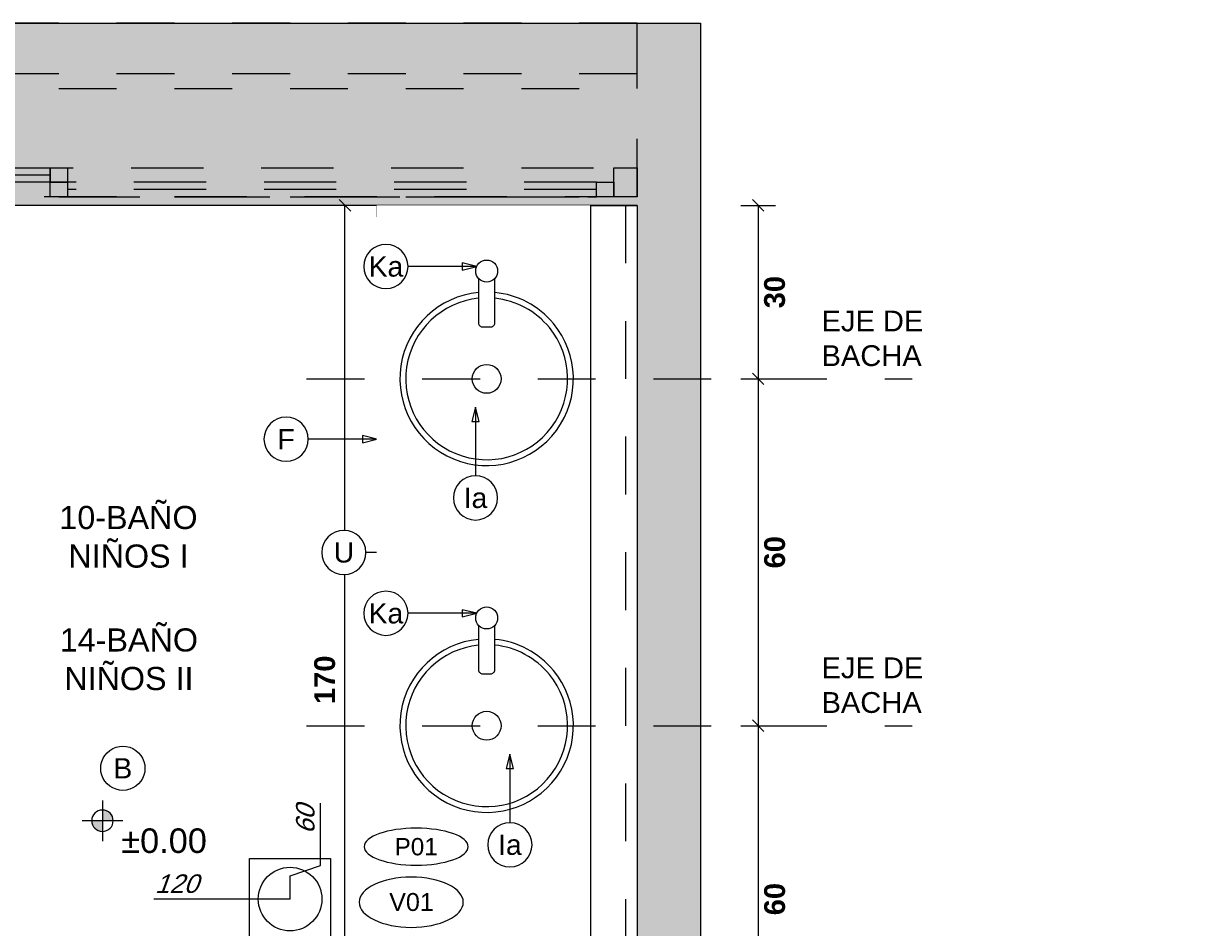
# Model space of a CAD drawing. Extents: x 1 to 126, y -14 to 17.
# Tile 23 of 131: x 26.13 to 28.14, y 0.32 to 1.89. Entities that reach past the tile are written whole.
import ezdxf
from ezdxf.enums import TextEntityAlignment as Align

# ---------------------------------------------------------------- set-up
doc = ezdxf.new("R2010")
doc.units = 0
doc.set_wipeout_variables(frame=1)
doc.header["$PDMODE"] = 3
for name, pattern in [('A-AP-PMS-100-07$0$A-PE-CD8_2015-UNIDAD TIPO$0$HIDDEN2', [0.1875, 0.125, -0.0625]), ('DASHDOT', [1, 0.5, -0.25, 0, -0.25]), ('HIDDEN', [9.525, 6.35, -3.175]), ('HIDDEN2', [0.1875, 0.125, -0.0625])]:
    doc.linetypes.add(name, pattern=pattern)
for name, color, linetype in [('A-ABER', 1, 'Continuous'), ('A-ALBA-1', 1, 'Continuous'), ('A-ALBA-2', 2, 'Continuous'), ('A-ANNO-PLANI @ 20', 1, 'Continuous'), ('A-ANNO-SIMB @ 20', 2, 'Continuous'), ('A-ANOT-COTA-ACUM', 1, 'Continuous'), ('A-ANOT-COTA-PARC', 1, 'Continuous'), ('A-ANOT-NIVL @ 20', 2, 'Continuous'), ('A-ANOT-TGRL', 1, 'Continuous'), ('A-ANOT-TTEC', 2, 'Continuous'), ('A-AP-PMS-100-07$0$A-ALBA-1', 1, 'Continuous'), ('A-EQPM-FIJO', 1, 'Continuous'), ('A-EQPM-SANI', 1, 'Continuous'), ('A-MURO-HATC', 252, 'Continuous')]:
    doc.layers.add(name, color=color, linetype=linetype)
doc.layers.add('A-ALBA-4', color=2, linetype='Continuous', lineweight=25)
doc.styles.add('BIS estudio', font='swissl.ttf')
doc.styles.add('BIS-ANOT', font='swiss.ttf')
doc.styles.add('BIS-COTA', font='swissb.ttf')
doc.styles.add('BIS-COTA-ACUM', font='swissi.ttf', dxfattribs={"oblique": 20})
doc.styles.add('BIS-TXT', font='swiss.ttf')
doc.styles.add('E5-100', font='micross.ttf')
doc.dimstyles.new('BIS-COTA-ACUM', dxfattribs={"dimscale": 0.9, "dimtxt": 0.0016, "dimasz": 0.001, "dimexe": 0.0035, "dimexo": 0, "dimgap": 0.0005, "dimtad": 1, "dimdec": 1, "dimlfac": 100, "dimrnd": 1, "dimzin": 9, "dimdsep": 46, "dimtxsty": 'BIS-COTA-ACUM', "dimblk1": 'MARK1', "dimblk2": 'MARK2', "dimsah": 1, "dimcen": 0, "dimclrd": 1, "dimclre": 256, "dimclrt": 256, "dimaunit": 1, "dimadec": 0, "dimazin": 0, "dimtfac": 1, "dimtdec": 1, "dimtix": 1, "dimtmove": 2, "dimatfit": 3, "dimldrblk": 'MARK1', "dimfxl": 1, "dimtolj": 1, "dimarcsym": 1})
doc.dimstyles.new('BIS-COTA-PARC', dxfattribs={"dimscale": 0, "dimtxt": 0.0018, "dimasz": 0.001, "dimexe": 0.0015, "dimexo": 0, "dimgap": 0.0005, "dimtad": 1, "dimdec": 0, "dimlfac": 100, "dimzin": 9, "dimdsep": 46, "dimtxsty": 'BIS-COTA', "dimblk": 'OBLIQUE', "dimcen": 2.5, "dimclrd": 256, "dimclre": 251, "dimclrt": 2, "dimadec": 1, "dimazin": 2, "dimtfac": 1, "dimtdec": 0, "dimtix": 1, "dimtmove": 2, "dimatfit": 3, "dimldrblk": 'DOT', "dimfxl": 0.0015, "dimfxlon": 1, "dimtolj": 1, "dimtzin": 0, "dimarcsym": 0})

# ---------------------------------------------------------------- blocks, each defined once
blk = doc.blocks.new('*D368')
at = {"layer": 'A-ANOT-COTA-ACUM', "lineweight": -2, "transparency": 16777216}
for p, q in [((25.2605, 1.036), (25.1751, 1.036)), ((25.1751, 1.036), (25.2822, 1.036)), ((25.2205, 1.036), (25.2605, 1.036))]:
    blk.add_line(p, q, dxfattribs=at)
at = {"layer": 'Defpoints', "color": 0, "transparency": 16777216}
for p in [(27.1907, 1.5735), (25.2151, 1.036), (25.2205, 1.036)]:
    blk.add_point(p, dxfattribs=at)
at = {"layer": 'A-ANOT-COTA-ACUM', "transparency": 16777216, "insert": (25.2537, 1.0625), "char_height": 0.032, "attachment_point": 5, "style": 'BIS-COTA-ACUM'}
blk.add_mtext('\\A1;54', dxfattribs=at)
blk = doc.blocks.new('MARK1')
at = {"color": 0}
for p, q in [((1, 0), (-1, 0)), ((0, 1.5), (0, -1.5))]:
    blk.add_line(p, q, dxfattribs=at)
blk.add_lwpolyline([(0.5, 0.5), (-0.5, -0.5)], dxfattribs=at)
blk = doc.blocks.new('MARK2')
at = {"color": 0}
for p, q in [((1, 0), (-1, 0)), ((0, 1.5), (0, -1.5))]:
    blk.add_line(p, q, dxfattribs=at)
blk.add_lwpolyline([(0.5, 0.5), (-0.5, -0.5)], dxfattribs=at)
blk = doc.blocks.new('CCA-A004-PL')
at = {"linetype": 'ByBlock'}
for p, q in [((0.015, 0.0375), (0.93, 0.0375)), ((-0.93, 0.0125), (-0.015, 0.0125))]:
    blk.add_line(p, q, dxfattribs=at)
for points in [[(-1, 0), (-0.96, 0), (-0.96, 0.05), (-1, 0.05)], [(-1, 0.05), (-1, 0), (1, 0), (1, 0.05)], [(-0.015, 0.025), (0.015, 0.025), (0.015, 0.05), (-0.015, 0.05)], [(0.015, 0.025), (0.93, 0.025), (0.93, 0.05), (0.015, 0.05)], [(0.93, 0.025), (0.96, 0.025), (0.96, 0.05), (0.93, 0.05)], [(0.96, 0), (1, 0), (1, 0.05), (0.96, 0.05)], [(-0.96, 0), (-0.93, 0), (-0.93, 0.025), (-0.96, 0.025)], [(-0.93, 0.025), (-0.015, 0.025), (-0.015, 0), (-0.93, 0)], [(-0.015, 0), (0.015, 0), (0.015, 0.025), (-0.015, 0.025)]]:
    blk.add_lwpolyline(points, close=True, dxfattribs=at)
blk = doc.blocks.new('Nivel planimétrico')
h = blk.add_hatch(color=256)
h.paths.add_polyline_path([(0, 0.00093, 0.414214), (-0.00093, 0), (0, 0)])
h.paths.add_polyline_path([(0.00093, 0), (0, 0), (0, -0.00093, 0.414214)])
for p, q in [((0, -0.00176), (0, 0.00176)), ((0.00176, 0), (-0.00176, 0))]:
    blk.add_line(p, q)
blk.add_circle((0, 0), 0.000927)
at = {"style": 'BIS estudio'}
for tag, height, p in [('NIVEL', 0.0015, (0.00532, 0.00079)), ('NPT', 0.00156, (0.00532, -0.00191))]:
    blk.add_attdef(tag, text='', height=height, dxfattribs=at).set_placement(p, align=Align.CENTER)
blk = doc.blocks.new('_Oblique')
at = {"color": 0, "lineweight": -2}
blk.add_line((-0.5, -0.5), (0.5, 0.5), dxfattribs=at)
blk = doc.blocks.new('*D276')
at = {"layer": 'A-ANOT-COTA-PARC', "color": 251, "lineweight": -2, "transparency": 16777216}
for p, q in [((26.112, 1.5735), (26.052, 1.5735)), ((26.112, -2.3265), (26.052, -2.3265))]:
    blk.add_line(p, q, dxfattribs=at)
at = {"layer": 'A-ANOT-COTA-PARC', "lineweight": -2, "transparency": 16777216}
blk.add_line((26.082, 1.5735), (26.082, -2.3265), dxfattribs=at)
at = {"layer": 'Defpoints', "color": 0, "transparency": 16777216}
for p in [(26.1367, 1.5735), (26.082, -2.3265), (26.2117, -2.3265)]:
    blk.add_point(p, dxfattribs=at)
at = {"layer": 'A-ANOT-COTA-PARC', "lineweight": -2, "transparency": 16777216, "xscale": 0.02, "yscale": 0.02, "zscale": 0.02}
for p, rotation in [((26.082, 1.5735), 90), ((26.082, -2.3265), 270)]:
    blk.add_blockref('_Oblique', p, dxfattribs=dict(at, rotation=rotation))
at = {"layer": 'A-ANOT-COTA-PARC', "color": 2, "transparency": 16777216, "insert": (26.0168, -0.6191), "char_height": 0.036, "attachment_point": 5, "rotation": 90, "style": 'BIS-COTA'}
blk.add_mtext('\\A1;390', dxfattribs=at)
blk = doc.blocks.new('_Dot')
at = {"color": 0, "linetype": 'ByBlock', "lineweight": -2}
blk.add_line((-0.5, 0), (-1, 0), dxfattribs=at)
at = {"color": 0, "linetype": 'ByBlock', "const_width": 0.5}
blk.add_lwpolyline([(-0.25, 0, 1), (0.25, 0, 1)], format="xyb", close=True, dxfattribs=at)
blk = doc.blocks.new('A-ANNO-NOM-2')
blk.add_wipeout([(0, -0.00191), (0.0003, -0.00189), (0.00059, -0.00182), (0.00087, -0.0017), (0.00112, -0.00155), (0.00135, -0.00135), (0.00155, -0.00112), (0.0017, -0.00087), (0.00182, -0.00059), (0.00189, -0.0003), (0.00191, 0), (0.00189, 0.0003), (0.00182, 0.00059), (0.0017, 0.00087), (0.00155, 0.00112), (0.00135, 0.00135), (0.00112, 0.00155), (0.00087, 0.0017), (0.00059, 0.00182), (0.0003, 0.00189), (0, 0.00191), (-0.0003, 0.00189), (-0.00059, 0.00182), (-0.00087, 0.0017), (-0.00112, 0.00155), (-0.00135, 0.00135), (-0.00155, 0.00112), (-0.0017, 0.00087), (-0.00182, 0.00059), (-0.00189, 0.0003), (-0.00191, 0), (-0.00189, -0.0003), (-0.00182, -0.00059), (-0.0017, -0.00087), (-0.00155, -0.00112), (-0.00135, -0.00135), (-0.00112, -0.00155), (-0.00087, -0.0017), (-0.00059, -0.00182), (-0.0003, -0.00189)])
blk.add_lwpolyline([(0, -0.00191), (0.0003, -0.00189), (0.00059, -0.00182), (0.00087, -0.0017), (0.00112, -0.00155), (0.00135, -0.00135), (0.00155, -0.00112), (0.0017, -0.00087), (0.00182, -0.00059), (0.00189, -0.0003), (0.00191, 0), (0.00189, 0.0003), (0.00182, 0.00059), (0.0017, 0.00087), (0.00155, 0.00112), (0.00135, 0.00135), (0.00112, 0.00155), (0.00087, 0.0017), (0.00059, 0.00182), (0.0003, 0.00189), (0, 0.00191), (-0.0003, 0.00189), (-0.00059, 0.00182), (-0.00087, 0.0017), (-0.00112, 0.00155), (-0.00135, 0.00135), (-0.00155, 0.00112), (-0.0017, 0.00087), (-0.00182, 0.00059), (-0.00189, 0.0003), (-0.00191, 0), (-0.00189, -0.0003), (-0.00182, -0.00059), (-0.0017, -0.00087), (-0.00155, -0.00112), (-0.00135, -0.00135), (-0.00112, -0.00155), (-0.00087, -0.0017), (-0.00059, -0.00182), (-0.0003, -0.00189)], close=True)
at = {"color": 1, "linetype": 'Continuous', "style": 'E5-100'}
blk.add_attdef('LETRA', text='', height=0.00175, dxfattribs=at).set_placement((0, 0), align=Align.MIDDLE_CENTER)
blk = doc.blocks.new('*U54')
blk.add_lwpolyline([(-0.00785, 0), (-0.0066, 0.00031), (-0.0066, -0.00031)], close=True)
blk.add_wipeout([(0, -0.00191), (0.0003, -0.00189), (0.00059, -0.00182), (0.00087, -0.0017), (0.00112, -0.00155), (0.00135, -0.00135), (0.00155, -0.00112), (0.0017, -0.00087), (0.00182, -0.00059), (0.00189, -0.0003), (0.00191, 0), (0.00189, 0.0003), (0.00182, 0.00059), (0.0017, 0.00087), (0.00155, 0.00112), (0.00135, 0.00135), (0.00112, 0.00155), (0.00087, 0.0017), (0.00059, 0.00182), (0.0003, 0.00189), (0, 0.00191), (-0.0003, 0.00189), (-0.00059, 0.00182), (-0.00087, 0.0017), (-0.00112, 0.00155), (-0.00135, 0.00135), (-0.00155, 0.00112), (-0.0017, 0.00087), (-0.00182, 0.00059), (-0.00189, 0.0003), (-0.00191, 0), (-0.00189, -0.0003), (-0.00182, -0.00059), (-0.0017, -0.00087), (-0.00155, -0.00112), (-0.00135, -0.00135), (-0.00112, -0.00155), (-0.00087, -0.0017), (-0.00059, -0.00182), (-0.0003, -0.00189)])
at = {"linetype": 'Continuous'}
blk.add_line((-0.00785, 0), (-0.00191, 0), dxfattribs=at)
blk.add_circle((0, 0), 0.00191)
at = {"color": 1, "linetype": 'Continuous', "style": 'E5-100'}
blk.add_attdef('LETRA', text='', height=0.00175, dxfattribs=at).set_placement((0, 0), align=Align.MIDDLE_CENTER)
blk = doc.blocks.new('*D199')
at = {"layer": 'A-ANOT-COTA-PARC', "color": 251, "lineweight": -2, "transparency": 16777216}
for p, q in [((26.7156, 1.5735), (26.6556, 1.5735)), ((26.7156, -0.1265), (26.6556, -0.1265))]:
    blk.add_line(p, q, dxfattribs=at)
at = {"layer": 'A-ANOT-COTA-PARC', "lineweight": -2, "transparency": 16777216}
blk.add_line((26.6856, -0.1265), (26.6856, 1.5735), dxfattribs=at)
at = {"layer": 'Defpoints', "color": 0, "transparency": 16777216}
for p in [(26.6856, 1.5735), (26.7907, 1.5735), (26.8407, -0.1265)]:
    blk.add_point(p, dxfattribs=at)
at = {"layer": 'A-ANOT-COTA-PARC', "lineweight": -2, "transparency": 16777216, "xscale": 0.02, "yscale": 0.02, "zscale": 0.02}
for p, rotation in [((26.6856, 1.5735), 90), ((26.6856, -0.1265), 270)]:
    blk.add_blockref('_Oblique', p, dxfattribs=dict(at, rotation=rotation))
at = {"layer": 'A-ANOT-COTA-PARC', "color": 2, "transparency": 16777216, "insert": (26.6507, 0.7529), "char_height": 0.036, "attachment_point": 5, "rotation": 90, "style": 'BIS-COTA'}
blk.add_mtext('\\A1;170', dxfattribs=at)
blk = doc.blocks.new('*D203')
at = {"layer": 'A-ANOT-COTA-PARC', "color": 251, "lineweight": -2, "transparency": 16777216}
for p, q in [((27.3703, 1.5735), (27.4303, 1.5735)), ((27.3703, 1.2735), (27.4303, 1.2735))]:
    blk.add_line(p, q, dxfattribs=at)
at = {"layer": 'A-ANOT-COTA-PARC', "lineweight": -2, "transparency": 16777216}
blk.add_line((27.4003, 1.5735), (27.4003, 1.2735), dxfattribs=at)
at = {"layer": 'Defpoints', "color": 0, "transparency": 16777216}
for p in [(27.1907, 1.5735), (27.1707, 1.2735), (27.4003, 1.2735)]:
    blk.add_point(p, dxfattribs=at)
at = {"layer": 'A-ANOT-COTA-PARC', "lineweight": -2, "transparency": 16777216, "xscale": 0.02, "yscale": 0.02, "zscale": 0.02}
for p, rotation in [((27.4003, 1.5735), 90), ((27.4003, 1.2735), 270)]:
    blk.add_blockref('_Oblique', p, dxfattribs=dict(at, rotation=rotation))
at = {"layer": 'A-ANOT-COTA-PARC', "color": 2, "transparency": 16777216, "insert": (27.4288, 1.4235), "char_height": 0.036, "attachment_point": 5, "rotation": 90, "style": 'BIS-COTA'}
blk.add_mtext('\\A1;30', dxfattribs=at)
blk = doc.blocks.new('*D204')
at = {"layer": 'A-ANOT-COTA-PARC', "color": 251, "lineweight": -2, "transparency": 16777216}
for p, q in [((27.3703, 1.2735), (27.4303, 1.2735)), ((27.3703, 0.6735), (27.4303, 0.6735))]:
    blk.add_line(p, q, dxfattribs=at)
at = {"layer": 'A-ANOT-COTA-PARC', "lineweight": -2, "transparency": 16777216}
blk.add_line((27.4003, 1.2735), (27.4003, 0.6735), dxfattribs=at)
at = {"layer": 'Defpoints', "color": 0, "transparency": 16777216}
for p in [(26.9607, 1.2735), (26.9607, 0.6735), (27.4003, 0.6735)]:
    blk.add_point(p, dxfattribs=at)
at = {"layer": 'A-ANOT-COTA-PARC', "lineweight": -2, "transparency": 16777216, "xscale": 0.02, "yscale": 0.02, "zscale": 0.02}
for p, rotation in [((27.4003, 1.2735), 90), ((27.4003, 0.6735), 270)]:
    blk.add_blockref('_Oblique', p, dxfattribs=dict(at, rotation=rotation))
at = {"layer": 'A-ANOT-COTA-PARC', "color": 2, "transparency": 16777216, "insert": (27.4289, 0.9735), "char_height": 0.036, "attachment_point": 5, "rotation": 90, "style": 'BIS-COTA'}
blk.add_mtext('\\A1;60', dxfattribs=at)
blk = doc.blocks.new('*D205')
at = {"layer": 'A-ANOT-COTA-PARC', "color": 251, "lineweight": -2, "transparency": 16777216}
for p, q in [((27.3703, 0.6735), (27.4303, 0.6735)), ((27.3703, 0.0735), (27.4303, 0.0735))]:
    blk.add_line(p, q, dxfattribs=at)
at = {"layer": 'A-ANOT-COTA-PARC', "lineweight": -2, "transparency": 16777216}
blk.add_line((27.4003, 0.6735), (27.4003, 0.0735), dxfattribs=at)
at = {"layer": 'Defpoints', "color": 0, "transparency": 16777216}
for p in [(26.9607, 0.6735), (26.9607, 0.0735), (27.4003, 0.0735)]:
    blk.add_point(p, dxfattribs=at)
at = {"layer": 'A-ANOT-COTA-PARC', "lineweight": -2, "transparency": 16777216, "xscale": 0.02, "yscale": 0.02, "zscale": 0.02}
for p, rotation in [((27.4003, 0.6735), 90), ((27.4003, 0.0735), 270)]:
    blk.add_blockref('_Oblique', p, dxfattribs=dict(at, rotation=rotation))
at = {"layer": 'A-ANOT-COTA-PARC', "color": 2, "transparency": 16777216, "insert": (27.4289, 0.3735), "char_height": 0.036, "attachment_point": 5, "rotation": 90, "style": 'BIS-COTA'}
blk.add_mtext('\\A1;60', dxfattribs=at)
blk = doc.blocks.new('*D206')
at = {"layer": 'A-ANOT-COTA-ACUM', "lineweight": -2, "transparency": 16777216}
for p, q in [((25.4435, -1.5251), (25.4435, -1.3966)), ((25.3907, -1.5365), (25.4435, -1.5251)), ((25.3907, -1.5765), (25.3907, -1.5365))]:
    blk.add_line(p, q, dxfattribs=at)
at = {"layer": 'Defpoints', "color": 0, "transparency": 16777216}
for p in [(27.1907, 1.5735), (25.4435, -1.4851), (25.3907, -1.5765)]:
    blk.add_point(p, dxfattribs=at)
at = {"layer": 'A-ANOT-COTA-ACUM', "transparency": 16777216, "insert": (25.4171, -1.4358), "char_height": 0.032, "attachment_point": 5, "rotation": 90, "style": 'BIS-COTA-ACUM'}
blk.add_mtext('\\A1;180', dxfattribs=at)
blk = doc.blocks.new('*D207')
at = {"layer": 'A-ANOT-COTA-ACUM', "lineweight": -2, "transparency": 16777216}
for p, q in [((25.3907, -1.5765), (25.4307, -1.5765)), ((25.4307, -1.5765), (25.4439, -1.6289)), ((25.4439, -1.6289), (25.5767, -1.6289))]:
    blk.add_line(p, q, dxfattribs=at)
at = {"layer": 'Defpoints', "color": 0, "transparency": 16777216}
for p in [(27.1907, 1.5735), (25.3907, -1.5765), (25.4839, -1.6289)]:
    blk.add_point(p, dxfattribs=at)
at = {"layer": 'A-ANOT-COTA-ACUM', "transparency": 16777216, "insert": (25.5353, -1.6025), "char_height": 0.032, "attachment_point": 5, "style": 'BIS-COTA-ACUM'}
blk.add_mtext('\\A1;315', dxfattribs=at)
blk = doc.blocks.new('*D208')
at = {"layer": 'A-ANOT-COTA-ACUM', "lineweight": -2, "transparency": 16777216}
blk.add_line((26.5907, 0.3735), (26.3549, 0.3735), dxfattribs=at)
at = {"layer": 'Defpoints', "color": 0, "transparency": 16777216}
for p in [(27.1907, 1.5735), (26.4433, 0.3735), (26.5907, 0.3735)]:
    blk.add_point(p, dxfattribs=at)
at = {"layer": 'A-ANOT-COTA-ACUM', "transparency": 16777216, "insert": (26.3941, 0.4), "char_height": 0.032, "attachment_point": 5, "style": 'BIS-COTA-ACUM'}
blk.add_mtext('\\A1;120', dxfattribs=at)
blk = doc.blocks.new('*D209')
at = {"layer": 'A-ANOT-COTA-ACUM', "lineweight": -2, "transparency": 16777216}
for p, q in [((26.6436, 0.4317), (26.6436, 0.5396)), ((26.5907, 0.4135), (26.6436, 0.4317)), ((26.5907, 0.3735), (26.5907, 0.4135))]:
    blk.add_line(p, q, dxfattribs=at)
at = {"layer": 'Defpoints', "color": 0, "transparency": 16777216}
for p in [(27.1907, 1.5735), (26.6436, 0.4717), (26.5907, 0.3735)]:
    blk.add_point(p, dxfattribs=at)
at = {"layer": 'A-ANOT-COTA-ACUM', "transparency": 16777216, "insert": (26.6172, 0.5106), "char_height": 0.032, "attachment_point": 5, "rotation": 90, "style": 'BIS-COTA-ACUM'}
blk.add_mtext('\\A1;60', dxfattribs=at)
blk = doc.blocks.new('*D210')
at = {"layer": 'A-ANOT-COTA-ACUM', "lineweight": -2, "transparency": 16777216}
for p, q in [((25.2605, 0.3935), (25.1647, 0.3936)), ((25.1647, 0.3936), (25.2926, 0.3936)), ((25.2205, 0.3935), (25.2605, 0.3935))]:
    blk.add_line(p, q, dxfattribs=at)
at = {"layer": 'Defpoints', "color": 0, "transparency": 16777216}
for p in [(27.1907, 1.5735), (25.2047, 0.3936), (25.2205, 0.3935)]:
    blk.add_point(p, dxfattribs=at)
at = {"layer": 'A-ANOT-COTA-ACUM', "transparency": 16777216, "insert": (25.2537, 0.42), "char_height": 0.032, "attachment_point": 5, "style": 'BIS-COTA-ACUM'}
blk.add_mtext('\\A1;118', dxfattribs=at)
blk = doc.blocks.new('*D211')
at = {"layer": 'A-ANOT-COTA-ACUM', "lineweight": -2, "transparency": 16777216}
for p, q in [((25.3636, 0.458), (25.3636, 0.5864)), ((25.3907, 0.4335), (25.3636, 0.458)), ((25.3907, 0.3935), (25.3907, 0.4335))]:
    blk.add_line(p, q, dxfattribs=at)
at = {"layer": 'Defpoints', "color": 0, "transparency": 16777216}
for p in [(27.1907, 1.5735), (25.3636, 0.498), (25.3907, 0.3935)]:
    blk.add_point(p, dxfattribs=at)
at = {"layer": 'A-ANOT-COTA-ACUM', "transparency": 16777216, "insert": (25.3371, 0.5472), "char_height": 0.032, "attachment_point": 5, "rotation": 90, "style": 'BIS-COTA-ACUM'}
blk.add_mtext('\\A1;180', dxfattribs=at)
blk = doc.blocks.new('*D291')
at = {"layer": 'A-ANOT-COTA-ACUM', "lineweight": -2, "transparency": 16777216}
for p, q in [((25.3636, 1.1005), (25.3636, 1.2289)), ((25.3907, 1.076), (25.3636, 1.1005)), ((25.3907, 1.036), (25.3907, 1.076))]:
    blk.add_line(p, q, dxfattribs=at)
at = {"layer": 'Defpoints', "color": 0, "transparency": 16777216}
for p in [(27.1907, 1.5735), (25.3636, 1.1405), (25.3907, 1.036)]:
    blk.add_point(p, dxfattribs=at)
at = {"layer": 'A-ANOT-COTA-ACUM', "transparency": 16777216, "insert": (25.3371, 1.1897), "char_height": 0.032, "attachment_point": 5, "rotation": 90, "style": 'BIS-COTA-ACUM'}
blk.add_mtext('\\A1;180', dxfattribs=at)
blk = doc.blocks.new('*D313')
at = {"layer": 'A-ANOT-COTA-ACUM', "lineweight": -2, "transparency": 16777216}
blk.add_line((29.7641, 1.2762), (29.7641, 1.1378), dxfattribs=at)
at = {"layer": 'Defpoints', "color": 0, "transparency": 16777216}
for p in [(25.0807, 1.8885), (29.7641, 1.2762), (29.7641, 1.2063)]:
    blk.add_point(p, dxfattribs=at)
at = {"layer": 'A-ANOT-COTA-ACUM', "transparency": 16777216, "insert": (29.7906, 1.167), "char_height": 0.032, "attachment_point": 5, "rotation": 270, "style": 'BIS-COTA-ACUM'}
blk.add_mtext('\\A1;25', dxfattribs=at)
blk = doc.blocks.new('*D314')
at = {"layer": 'A-ANOT-COTA-ACUM', "lineweight": -2, "transparency": 16777216}
blk.add_line((29.8641, 1.0943), (29.8641, 0.9963), dxfattribs=at)
at = {"layer": 'Defpoints', "color": 0, "transparency": 16777216}
for p in [(25.0807, 1.8885), (29.8641, 1.0943, -0.0001), (29.8641, 1.0647, -0.0001)]:
    blk.add_point(p, dxfattribs=at)
at = {"layer": 'A-ANOT-COTA-ACUM', "transparency": 16777216, "insert": (29.8906, 1.0255), "char_height": 0.032, "attachment_point": 5, "rotation": 270, "style": 'BIS-COTA-ACUM'}
blk.add_mtext('\\A1;35', dxfattribs=at)
blk = doc.blocks.new('*D315')
at = {"layer": 'A-ANOT-COTA-ACUM', "lineweight": -2, "transparency": 16777216}
blk.add_line((29.7641, 0.6762), (29.7641, 0.5378), dxfattribs=at)
at = {"layer": 'Defpoints', "color": 0, "transparency": 16777216}
for p in [(25.0807, 1.2885), (29.7641, 0.6762), (29.7641, 0.6063)]:
    blk.add_point(p, dxfattribs=at)
at = {"layer": 'A-ANOT-COTA-ACUM', "transparency": 16777216, "insert": (29.7906, 0.567), "char_height": 0.032, "attachment_point": 5, "rotation": 270, "style": 'BIS-COTA-ACUM'}
blk.add_mtext('\\A1;25', dxfattribs=at)
blk = doc.blocks.new('*D316')
at = {"layer": 'A-ANOT-COTA-ACUM', "lineweight": -2, "transparency": 16777216}
blk.add_line((29.8641, 0.4943), (29.8641, 0.3963), dxfattribs=at)
at = {"layer": 'Defpoints', "color": 0, "transparency": 16777216}
for p in [(25.0807, 1.2885), (29.8641, 0.4943, -0.0001), (29.8641, 0.4647, -0.0001)]:
    blk.add_point(p, dxfattribs=at)
at = {"layer": 'A-ANOT-COTA-ACUM', "transparency": 16777216, "insert": (29.8906, 0.4255), "char_height": 0.032, "attachment_point": 5, "rotation": 270, "style": 'BIS-COTA-ACUM'}
blk.add_mtext('\\A1;35', dxfattribs=at)
blk = doc.blocks.new('*D317')
at = {"layer": 'A-ANOT-COTA-ACUM', "lineweight": -2, "transparency": 16777216}
blk.add_line((29.7641, 0.0762), (29.7641, -0.0622), dxfattribs=at)
at = {"layer": 'Defpoints', "color": 0, "transparency": 16777216}
for p in [(25.0807, 0.6885), (29.7641, 0.0762), (29.7641, 0.0063)]:
    blk.add_point(p, dxfattribs=at)
at = {"layer": 'A-ANOT-COTA-ACUM', "transparency": 16777216, "insert": (29.7906, -0.033), "char_height": 0.032, "attachment_point": 5, "rotation": 270, "style": 'BIS-COTA-ACUM'}
blk.add_mtext('\\A1;25', dxfattribs=at)
blk = doc.blocks.new('*D318')
at = {"layer": 'A-ANOT-COTA-ACUM', "lineweight": -2, "transparency": 16777216}
blk.add_line((29.8641, -0.1057), (29.8641, -0.2037), dxfattribs=at)
at = {"layer": 'Defpoints', "color": 0, "transparency": 16777216}
for p in [(25.0807, 0.6885), (29.8641, -0.1057, -0.0001), (29.8641, -0.1353, -0.0001)]:
    blk.add_point(p, dxfattribs=at)
at = {"layer": 'A-ANOT-COTA-ACUM', "transparency": 16777216, "insert": (29.8906, -0.1745), "char_height": 0.032, "attachment_point": 5, "rotation": 270, "style": 'BIS-COTA-ACUM'}
blk.add_mtext('\\A1;35', dxfattribs=at)
blk = doc.blocks.new('*D321')
at = {"layer": 'A-ANOT-COTA-ACUM', "lineweight": -2, "transparency": 16777216}
blk.add_line((25.5657, -4.4939), (25.4213, -4.4939), dxfattribs=at)
at = {"layer": 'Defpoints', "color": 0, "transparency": 16777216}
for p in [(27.3007, 1.8885), (25.4905, -4.4939), (25.5657, -4.4939)]:
    blk.add_point(p, dxfattribs=at)
at = {"layer": 'A-ANOT-COTA-ACUM', "transparency": 16777216, "insert": (25.4509, -4.5204), "char_height": 0.032, "attachment_point": 5, "rotation": 180, "style": 'BIS-COTA-ACUM'}
blk.add_mtext('\\A1;40', dxfattribs=at)
blk = doc.blocks.new('*U61')
blk.add_lwpolyline([(0.00785, 0), (0.0066, -0.00031), (0.0066, 0.00031)], close=True)
blk.add_wipeout([(0, -0.00191), (0.0003, -0.00189), (0.00059, -0.00182), (0.00087, -0.0017), (0.00112, -0.00155), (0.00135, -0.00135), (0.00155, -0.00112), (0.0017, -0.00087), (0.00182, -0.00059), (0.00189, -0.0003), (0.00191, 0), (0.00189, 0.0003), (0.00182, 0.00059), (0.0017, 0.00087), (0.00155, 0.00112), (0.00135, 0.00135), (0.00112, 0.00155), (0.00087, 0.0017), (0.00059, 0.00182), (0.0003, 0.00189), (0, 0.00191), (-0.0003, 0.00189), (-0.00059, 0.00182), (-0.00087, 0.0017), (-0.00112, 0.00155), (-0.00135, 0.00135), (-0.00155, 0.00112), (-0.0017, 0.00087), (-0.00182, 0.00059), (-0.00189, 0.0003), (-0.00191, 0), (-0.00189, -0.0003), (-0.00182, -0.00059), (-0.0017, -0.00087), (-0.00155, -0.00112), (-0.00135, -0.00135), (-0.00112, -0.00155), (-0.00087, -0.0017), (-0.00059, -0.00182), (-0.0003, -0.00189)])
at = {"linetype": 'Continuous'}
blk.add_line((0.00785, 0), (0.00191, 0), dxfattribs=at)
blk.add_circle((0, 0), 0.00191)
at = {"color": 1, "linetype": 'Continuous', "style": 'E5-100'}
blk.add_attdef('LETRA', text='', height=0.00175, dxfattribs=at).set_placement((0, 0), align=Align.MIDDLE_CENTER)
blk = doc.blocks.new('*U53')
blk.add_lwpolyline([(0, 0.00785), (0.00031, 0.0066), (-0.00031, 0.0066)], close=True)
blk.add_wipeout([(0, -0.00191), (0.0003, -0.00189), (0.00059, -0.00182), (0.00087, -0.0017), (0.00112, -0.00155), (0.00135, -0.00135), (0.00155, -0.00112), (0.0017, -0.00087), (0.00182, -0.00059), (0.00189, -0.0003), (0.00191, 0), (0.00189, 0.0003), (0.00182, 0.00059), (0.0017, 0.00087), (0.00155, 0.00112), (0.00135, 0.00135), (0.00112, 0.00155), (0.00087, 0.0017), (0.00059, 0.00182), (0.0003, 0.00189), (0, 0.00191), (-0.0003, 0.00189), (-0.00059, 0.00182), (-0.00087, 0.0017), (-0.00112, 0.00155), (-0.00135, 0.00135), (-0.00155, 0.00112), (-0.0017, 0.00087), (-0.00182, 0.00059), (-0.00189, 0.0003), (-0.00191, 0), (-0.00189, -0.0003), (-0.00182, -0.00059), (-0.0017, -0.00087), (-0.00155, -0.00112), (-0.00135, -0.00135), (-0.00112, -0.00155), (-0.00087, -0.0017), (-0.00059, -0.00182), (-0.0003, -0.00189)])
at = {"linetype": 'Continuous'}
blk.add_line((0, 0.00785), (0, 0.00191), dxfattribs=at)
blk.add_circle((0, 0), 0.00191)
at = {"color": 1, "linetype": 'Continuous', "style": 'E5-100'}
blk.add_attdef('LETRA', text='', height=0.00175, dxfattribs=at).set_placement((0, 0), align=Align.MIDDLE_CENTER)
blk = doc.blocks.new('CCA-PLANI1')
blk.add_wipeout([(0.225, 0), (0.2186, -0.0189), (0.2045, -0.0333), (0.1875, -0.0442), (0.1691, -0.0528), (0.15, -0.0596), (0.1305, -0.0652), (0.1108, -0.0696), (0.0908, -0.0732), (0.0708, -0.0759), (0.0506, -0.078), (0.0304, -0.0793), (0.0101, -0.0799), (-0.0101, -0.0799), (-0.0304, -0.0793), (-0.0506, -0.078), (-0.0708, -0.0759), (-0.0908, -0.0732), (-0.1108, -0.0696), (-0.1305, -0.0652), (-0.15, -0.0596), (-0.1691, -0.0528), (-0.1875, -0.0442), (-0.2045, -0.0333), (-0.2186, -0.0189), (-0.225, 0), (-0.2186, 0.0189), (-0.2045, 0.0333), (-0.1875, 0.0442), (-0.1691, 0.0528), (-0.15, 0.0596), (-0.1305, 0.0652), (-0.1108, 0.0696), (-0.0908, 0.0732), (-0.0708, 0.0759), (-0.0506, 0.078), (-0.0304, 0.0793), (-0.0101, 0.0799), (0.0101, 0.0799), (0.0304, 0.0793), (0.0506, 0.078), (0.0708, 0.0759), (0.0908, 0.0732), (0.1108, 0.0696), (0.1305, 0.0652), (0.15, 0.0596), (0.1691, 0.0528), (0.1875, 0.0442), (0.2045, 0.0333), (0.2186, 0.0189)])
blk.add_ellipse((0, 0), major_axis=(-0.225, 0), ratio=0.355556, start_param=-3.141592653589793, end_param=3.141592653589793)
at = {"color": 2, "style": 'E5-100'}
blk.add_attdef('TIPO', text='', height=0.075, rotation=360, dxfattribs=at).set_placement((0, 0), align=Align.MIDDLE_CENTER)
blk = doc.blocks.new('CCA-PLANI2')
blk.add_wipeout([(0.2358, 0), (0.2313, -0.0221), (0.2197, -0.0414), (0.2037, -0.0573), (0.1852, -0.0704), (0.1653, -0.0812), (0.1445, -0.09), (0.123, -0.0971), (0.1011, -0.1028), (0.0789, -0.1073), (0.0565, -0.1105), (0.0339, -0.1126), (0.0113, -0.1137), (-0.0113, -0.1137), (-0.0339, -0.1126), (-0.0565, -0.1105), (-0.0789, -0.1073), (-0.1011, -0.1028), (-0.123, -0.0971), (-0.1445, -0.09), (-0.1653, -0.0812), (-0.1852, -0.0704), (-0.2037, -0.0573), (-0.2197, -0.0414), (-0.2313, -0.0221), (-0.2358, 0), (-0.2313, 0.0221), (-0.2197, 0.0414), (-0.2037, 0.0573), (-0.1852, 0.0704), (-0.1653, 0.0812), (-0.1445, 0.09), (-0.123, 0.0971), (-0.1011, 0.1028), (-0.0789, 0.1073), (-0.0565, 0.1105), (-0.0339, 0.1126), (-0.0113, 0.1137), (0.0113, 0.1137), (0.0339, 0.1126), (0.0565, 0.1105), (0.0789, 0.1073), (0.1011, 0.1028), (0.123, 0.0971), (0.1445, 0.09), (0.1653, 0.0812), (0.1852, 0.0704), (0.2037, 0.0573), (0.2197, 0.0414), (0.2313, 0.0221)])
at = {"linetype": 'ByBlock', "ltscale": 0.5}
blk.add_ellipse((0, 0), major_axis=(-0.2358, 0), ratio=0.482753, start_param=-3.141592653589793, end_param=3.141592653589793, dxfattribs=at)
at = {"color": 2, "style": 'E5-100'}
for tag, p in [('TIPO', (-0.0031, 0.0846)), ('VAR', (-0.0031, -0.0199))]:
    blk.add_attdef(tag, text='', height=0.0813, rotation=360, dxfattribs=at).set_placement(p, align=Align.TOP_CENTER)

msp = doc.modelspace()

# ---------------------------------------------------------------- hatches: boundary and pattern name
at = {"layer": 'A-MURO-HATC'}
h = msp.add_hatch(color=256, dxfattribs=at)
h.dxf.hatch_style = 1
h.paths.add_polyline_path([(27.3007, 1.8885), (27.3007, -0.5165), (27.1907, -0.5165), (27.1907, 1.5735), (25.1907, 1.5735), (25.1907, -0.5165), (25.0807, -0.5165), (25.0807, 1.8885)])

# ---------------------------------------------------------------- linework, layer by layer
at = {"layer": 'A-ALBA-1', "linetype": 'HIDDEN', "ltscale": 0.01}
for points in [[(25.1907, 1.5885), (27.1907, 1.5885), (27.1907, 1.8885), (25.1907, 1.8885)], [(25.1907, 1.776), (27.1907, 1.776), (27.1907, 1.801), (25.1907, 1.801)]]:
    msp.add_lwpolyline(points, close=True, dxfattribs=at)
at = {"layer": 'A-ALBA-4'}
msp.add_lwpolyline([(27.3007, 1.8885), (27.3007, -0.5165), (27.1907, -0.5165), (27.1907, 1.5735), (25.1907, 1.5735), (25.1907, -0.5165), (25.0807, -0.5165), (25.0807, 1.8885)], close=True, dxfattribs=at)
at = {"layer": 'A-AP-PMS-100-07$0$A-ALBA-1', "linetype": 'A-AP-PMS-100-07$0$A-PE-CD8_2015-UNIDAD TIPO$0$HIDDEN2', "ltscale": 0.25}
msp.add_lwpolyline([(27.1907, -0.1265), (26.8407, -0.1265), (26.8407, 1.5735), (27.1907, 1.5735)], close=True, dxfattribs=at)
at = {"layer": 'A-EQPM-FIJO'}
msp.add_lwpolyline([(26.7407, 1.5735), (26.7407, 1.5535), (27.1107, 1.5535)], dxfattribs=at)

# ---------------------------------------------------------------- block references
at = {"layer": 'A-ABER', "linetype": 'HIDDEN2', "xscale": -1, "rotation": 359.9999999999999}
msp.add_blockref('CCA-A004-PL', (26.1907, 1.5885), dxfattribs=at)
at = {"layer": 'A-ANOT-NIVL @ 20'}
ref = msp.add_blockref('Nivel planimétrico', (26.2663, 0.5091), dxfattribs=dict(at, xscale=-20, yscale=20, zscale=20, rotation=180))
ref.add_attrib('NIVEL', '%%P0.00', dxfattribs={"layer": '0', "height": 0.0425, "style": 'BIS estudio'}).set_placement((26.3728, 0.4533), align=Align.CENTER)

# ---------------------------------------------------------------- texts
at = {"layer": 'A-ANOT-TGRL', "ltscale": 0.3, "char_height": 0.04, "attachment_point": 5, "style": 'BIS-ANOT'}
for s, insert in [('10-BAÑO NIÑOS I', (26.3112, 1)), ('14-BAÑO NIÑOS II', (26.3119, 0.7882))]:
    msp.add_mtext_dynamic_manual_height_columns(s, width=0.311704, gutter_width=0.05, heights=[0], dxfattribs=dict(at, insert=insert))
at = {"layer": 'A-ANOT-TTEC', "char_height": 0.036, "attachment_point": 7, "style": 'BIS-TXT'}
for insert in [(27.5098, 1.2951), (27.5098, 0.6951)]:
    msp.add_mtext_dynamic_manual_height_columns('EJE DE \\PBACHA', width=0.605992, gutter_width=0.025, heights=[0], dxfattribs=dict(at, insert=insert))

# ---------------------------------------------------------------- dimensions: what is measured, and where the dimension line sits
at = {"layer": 'A-ANOT-COTA-ACUM'}
dim = msp.add_ordinate_dim(feature_location=(25.22051127, 1.03604747), offset=(-0.00537915, -0.00002172), dtype=0, origin=(27.19068479, 1.57354748), dimstyle='BIS-COTA-ACUM', override={"dimscale": 0, "dimtix": 1, "dimtofl": 1, "dimtmove": 2, "dimatfit": 3}, dxfattribs=at)
dim.commit()
dim.dimension.update_dxf_attribs({"geometry": '*D368', "text_midpoint": (25.25366637, 1.06249282)})
at = {"layer": 'A-ANOT-COTA-PARC'}
dim = msp.add_linear_dim(base=(26.082, -2.3265), p1=(26.1367, 1.5735), p2=(26.2117, -2.3265), angle=90, dimstyle='BIS-COTA-PARC', override={"dimscale": 0, "dimtix": 1, "dimtofl": 1, "dimtmove": 2, "dimatfit": 3}, dxfattribs=at)
dim.commit()
dim.dimension.update_dxf_attribs({"geometry": '*D276', "text_midpoint": (26.0454, -0.6191), "dimtype": 160})
for base, p1, p2, picture, middle in [((27.4003, 1.2735), (27.1907, 1.5735), (27.1707, 1.2735), '*D203', (27.4288, 1.4235)), ((27.4003, 0.6735), (26.9607, 1.2735), (26.9607, 0.6735), '*D204', (27.4289, 0.9735)), ((27.4003, 0.0735), (26.9607, 0.6735), (26.9607, 0.0735), '*D205', (27.4289, 0.3735))]:
    dim = msp.add_linear_dim(base=base, p1=p1, p2=p2, angle=270, dimstyle='BIS-COTA-PARC', override={"dimscale": 0, "dimtix": 1, "dimtofl": 1, "dimtmove": 2, "dimatfit": 3}, dxfattribs=at)
    dim.commit()
    dim.dimension.update_dxf_attribs({"geometry": picture, "text_midpoint": middle})

# ---------------------------------------------------------------- next in the draw order: block references
at = {"layer": 'A-ANNO-SIMB @ 20', "linetype": 'Continuous'}
ref = msp.add_blockref('*U54', (26.5838, 1.1691), dxfattribs=dict(at, xscale=-20, yscale=20, zscale=20, rotation=359.9999999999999))
ref.add_attrib('LETRA', 'F', dxfattribs={"layer": '0', "color": 1, "linetype": 'Continuous', "height": 0.035, "rotation": 360, "style": 'E5-100'}).set_placement((26.5838, 1.1691), align=Align.MIDDLE_CENTER)
ref = msp.add_blockref('A-ANNO-NOM-2', (26.3015, 0.5998), dxfattribs=dict(at, xscale=-20, yscale=20, zscale=20, rotation=359.9999999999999))
ref.add_attrib('LETRA', 'B', dxfattribs={"layer": '0', "color": 1, "linetype": 'Continuous', "height": 0.035, "rotation": 180, "style": 'BIS-ANOT', "text_generation_flag": 6}).set_placement((26.3015, 0.5998), align=Align.MIDDLE_CENTER)

# ---------------------------------------------------------------- next in the draw order: wipeouts: each hides what was drawn before it
msp.add_wipeout([(26.6607, 0.4435), (26.6607, 0.3035), (26.5207, 0.3035), (26.5207, 0.4435)])

# ---------------------------------------------------------------- next in the draw order: linework, layer by layer
at = {"layer": 'A-ALBA-2'}
msp.add_lwpolyline([(26.6607, 0.4435), (26.6607, 0.3035), (26.5207, 0.3035), (26.5207, 0.4435)], close=True, dxfattribs=at)
msp.add_circle((26.5907, 0.3735), 0.055, dxfattribs=at)

# ---------------------------------------------------------------- next in the draw order: dimensions: what is measured, and where the dimension line sits
at = {"layer": 'A-ANOT-COTA-ACUM'}
for feature_location, offset, origin, text, picture, middle in [((29.7641, 1.2762), (0, -0.0699), (25.0807, 1.8885), '25', '*D313', (29.7906, 1.167)), ((29.7641, 0.0762), (0, -0.0699), (25.0807, 0.6885), '25', '*D317', (29.7906, -0.033)), ((29.8641, -0.1057, -0.0001), (0, -0.0296), (25.0807, 0.6885), '35', '*D318', (29.8906, -0.1745))]:
    dim = msp.add_ordinate_dim(feature_location=feature_location, offset=offset, dtype=0, origin=origin, text=text, dimstyle='BIS-COTA-ACUM', override={"dimscale": 0, "dimtix": 1, "dimtofl": 1, "dimtmove": 2, "dimatfit": 3}, dxfattribs=at)
    dim.commit()
    dim.dimension.update_dxf_attribs({"geometry": picture, "text_midpoint": middle})
for feature_location, offset, dtype, picture, middle in [((25.2205, 0.3935), (-0.0158, 0), 0, '*D210', (25.2537, 0.42)), ((25.3907, 0.3935), (-0.0271, 0.1044), 1, '*D211', (25.3371, 0.5472)), ((25.3907, 1.036), (-0.0271, 0.1044), 1, '*D291', (25.3371, 1.1897)), ((25.3907, -1.5765), (0.0528, 0.0914), 1, '*D206', (25.4171, -1.4358)), ((25.3907, -1.5765), (0.0932, -0.0525), 0, '*D207', (25.5353, -1.6025)), ((26.5907, 0.3735), (-0.1474, 0), 0, '*D208', (26.3941, 0.4)), ((26.5907, 0.3735), (0.0529, 0.0981), 1, '*D209', (26.6172, 0.5106))]:
    dim = msp.add_ordinate_dim(feature_location=feature_location, offset=offset, dtype=dtype, origin=(27.1907, 1.5735), dimstyle='BIS-COTA-ACUM', override={"dimscale": 0, "dimtix": 1, "dimtofl": 1, "dimtmove": 2, "dimatfit": 3}, dxfattribs=at)
    dim.commit()
    dim.dimension.update_dxf_attribs({"geometry": picture, "text_midpoint": middle})
at = {"layer": 'A-ANOT-COTA-PARC'}
dim = msp.add_linear_dim(base=(26.6856, 1.5735), p1=(26.8407, -0.1265), p2=(26.7907, 1.5735), angle=90, dimstyle='BIS-COTA-PARC', override={"dimscale": 0, "dimtix": 1, "dimtofl": 1, "dimtmove": 2, "dimatfit": 3}, dxfattribs=at)
dim.commit()
dim.dimension.update_dxf_attribs({"geometry": '*D199', "text_midpoint": (26.6791, 0.7529), "dimtype": 160})

# ---------------------------------------------------------------- next in the draw order: block references
at = {"layer": 'A-ANNO-SIMB @ 20', "linetype": 'Continuous'}
ref = msp.add_blockref('*U54', (26.6838, 0.9732), dxfattribs=dict(at, xscale=-20, yscale=20, zscale=20, rotation=359.9999999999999))
ref.add_attrib('LETRA', 'U', dxfattribs={"layer": '0', "color": 1, "linetype": 'Continuous', "height": 0.035, "rotation": 360, "style": 'E5-100'}).set_placement((26.6838, 0.9732), align=Align.MIDDLE_CENTER)

# ---------------------------------------------------------------- next in the draw order: dimensions: what is measured, and where the dimension line sits
at = {"layer": 'A-ANOT-COTA-ACUM'}
for feature_location, offset, origin, text, picture, middle in [((29.8641, 1.0943, -0.0001), (0, -0.0296), (25.0807, 1.8885), '35', '*D314', (29.8906, 1.0255)), ((25.5657, -4.4939), (-0.0752, 0), (27.3007, 1.8885), '40', '*D321', (25.4509, -4.5204)), ((29.7641, 0.6762), (0, -0.0699), (25.0807, 1.2885), '25', '*D315', (29.7906, 0.567)), ((29.8641, 0.4943, -0.0001), (0, -0.0296), (25.0807, 1.2885), '35', '*D316', (29.8906, 0.4255))]:
    dim = msp.add_ordinate_dim(feature_location=feature_location, offset=offset, dtype=0, origin=origin, text=text, dimstyle='BIS-COTA-ACUM', override={"dimscale": 0, "dimtix": 1, "dimtofl": 1, "dimtmove": 2, "dimatfit": 3}, dxfattribs=at)
    dim.commit()
    dim.dimension.update_dxf_attribs({"geometry": picture, "text_midpoint": middle})

# ---------------------------------------------------------------- next in the draw order: wipeouts: each hides what was drawn before it
msp.add_wipeout([(26.7407, 1.5735), (27.1907, 1.5735), (27.1907, -0.2265), (26.7407, -0.2265)])

# ---------------------------------------------------------------- next in the draw order: linework, layer by layer
at = {"linetype": 'HIDDEN2', "ltscale": 0.2}
msp.add_line((27.1707, 1.5735), (27.1707, -0.2265), dxfattribs=at)
msp.add_lwpolyline([(27.1907, -0.2265), (27.1107, -0.2265), (27.1107, 1.5735), (27.1907, 1.5735)], close=True)
at = {"layer": 'A-ALBA-2', "linetype": 'DASHDOT', "ltscale": 0.1}
for p, q in [((26.6192, 1.2735), (27.6667, 1.2735)), ((26.6192, 0.6735), (27.6667, 0.6735))]:
    msp.add_line(p, q, dxfattribs=at)
at = {"layer": 'A-EQPM-SANI'}
msp.add_lwpolyline([(26.9167, 1.447), (26.9167, 1.3702, 0.414214), (26.9237, 1.3632), (26.9377, 1.3632, 0.414214), (26.9447, 1.3702), (26.9447, 1.447)], format="xyb", dxfattribs=at)
for centre, radius in [((26.9307, 1.4599), 0.019), ((26.9307, 1.2735), 0.025), ((26.9307, 0.6735), 0.025)]:
    msp.add_circle(centre, radius, dxfattribs=at)
for centre, radius, start, end in [((26.9307, 1.2735), 0.15, 95.3481, 39.6446), ((26.9307, 1.2735), 0.14, 95.7293, 39.2608), ((26.9307, 1.2735), 0.15, 39.6446, 84.6373), ((26.9307, 1.2735), 0.14, 39.2608, 84.2509), ((26.9307, 0.6735), 0.14, 95.7293, 39.2608), ((26.9307, 0.6735), 0.15, 39.6446, 84.6373), ((26.9307, 0.6735), 0.14, 39.2608, 84.2509)]:
    msp.add_arc(centre, radius, start, end, dxfattribs=at)

# ---------------------------------------------------------------- next in the draw order: block references
at = {"layer": 'A-ANNO-PLANI @ 20'}
ref = msp.add_blockref('CCA-PLANI1', (26.8088, 0.4642), dxfattribs=dict(at, xscale=-0.400175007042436, yscale=0.400175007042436, zscale=0.400175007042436, rotation=359.9999999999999))
ref.add_attrib('TIPO', 'P01', dxfattribs={"layer": '0', "color": 2, "height": 0.03001, "rotation": 180, "style": 'E5-100', "text_generation_flag": 6}).set_placement((26.8088, 0.4642), align=Align.MIDDLE_CENTER)
ref = msp.add_blockref('CCA-PLANI2', (26.8003, 0.3681), dxfattribs=dict(at, xscale=-0.3818455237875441, yscale=0.3818455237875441, zscale=0.3818455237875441, rotation=180))
ref.add_attrib('TIPO', 'V01', dxfattribs={"layer": '0', "color": 2, "height": 0.03102, "rotation": 180, "style": 'E5-100', "text_generation_flag": 6}).set_placement((26.8007, 0.384), align=Align.TOP_CENTER)
at = {"layer": 'A-ANNO-SIMB @ 20', "linetype": 'Continuous'}
ref = msp.add_blockref('*U61', (26.7565, 0.8679), dxfattribs=dict(at, xscale=-20, yscale=20, zscale=20, rotation=180))
ref.add_attrib('LETRA', 'Ka', dxfattribs={"layer": '0', "color": 1, "linetype": 'Continuous', "height": 0.035, "style": 'E5-100'}).set_placement((26.7565, 0.8679), align=Align.MIDDLE_CENTER)

# ---------------------------------------------------------------- next in the draw order: linework, layer by layer
at = {"layer": 'A-EQPM-SANI'}
msp.add_lwpolyline([(26.9167, 0.847), (26.9167, 0.7702, 0.414214), (26.9237, 0.7632), (26.9377, 0.7632, 0.414214), (26.9447, 0.7702), (26.9447, 0.847)], format="xyb", dxfattribs=at)
msp.add_circle((26.9307, 0.8599), 0.019, dxfattribs=at)
msp.add_arc((26.9307, 0.6735), 0.15, 95.3481, 39.6446, dxfattribs=at)

# ---------------------------------------------------------------- next in the draw order: block references
at = {"layer": 'A-ANNO-SIMB @ 20', "linetype": 'Continuous'}
ref = msp.add_blockref('*U61', (26.7565, 1.4679), dxfattribs=dict(at, xscale=-20, yscale=20, zscale=20, rotation=180))
ref.add_attrib('LETRA', 'Ka', dxfattribs={"layer": '0', "color": 1, "linetype": 'Continuous', "height": 0.035, "style": 'E5-100'}).set_placement((26.7565, 1.4679), align=Align.MIDDLE_CENTER)
ref = msp.add_blockref('*U53', (26.9114, 1.0675), dxfattribs=dict(at, xscale=-20, yscale=20, zscale=20, rotation=359.9999999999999))
ref.add_attrib('LETRA', 'Ia', dxfattribs={"layer": '0', "color": 1, "linetype": 'Continuous', "height": 0.035, "rotation": 360, "style": 'E5-100'}).set_placement((26.9114, 1.0675), align=Align.MIDDLE_CENTER)

# ---------------------------------------------------------------- next in the draw order: block references
ref = msp.add_blockref('*U53', (26.9709, 0.4675), dxfattribs=dict(at, xscale=-20, yscale=20, zscale=20, rotation=359.9999999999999))
ref.add_attrib('LETRA', 'Ia', dxfattribs={"layer": '0', "color": 1, "linetype": 'Continuous', "height": 0.035, "rotation": 360, "style": 'E5-100'}).set_placement((26.9709, 0.4675), align=Align.MIDDLE_CENTER)

doc.saveas('drawing.dxf')
